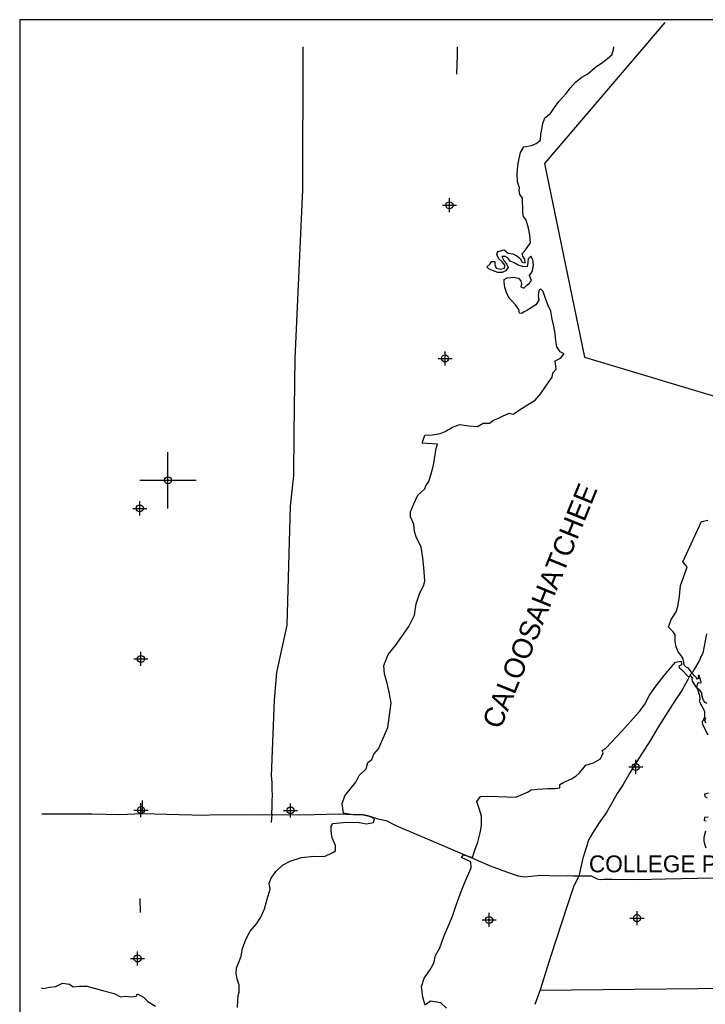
# Model space of a CAD drawing. Extents: x 182506 to 278506, y 775750 to 839635.
# Tile 2 of 6: x 182506 to 206896, y 804533 to 839581. Entities that reach past the tile are written whole.
import ezdxf

# ---------------------------------------------------------------- set-up
doc = ezdxf.new("R2010")
doc.units = 0
doc.header["$LTSCALE"] = 2000
doc.header["$PDMODE"] = 34
doc.header["$PDSIZE"] = 250
doc.linetypes.add('DASHED', pattern=[0])
doc.layers.get('0').update_dxf_attribs({"linetype": 'CONTINUOUS'})
for name, color, linetype in [('BORDER', 1, 'CONTINUOUS'), ('CITY', 14, 'DASHED'), ('MAJROADS', 9, 'CONTINUOUS'), ('SEC', 2, 'CONTINUOUS'), ('WATER', 4, 'CONTINUOUS')]:
    doc.layers.add(name, color=color, linetype=linetype)

# ---------------------------------------------------------------- blocks, each defined once
blk = doc.blocks.new('TICK')
at = {"color": 0}
for points in [[(500, 0), (500, 1000)], [(0, 500), (1000, 500)]]:
    blk.add_lwpolyline(points, dxfattribs=at)
blk.add_point((500, 500), dxfattribs=at)

msp = doc.modelspace()

# ---------------------------------------------------------------- linework, layer by layer
at = {"layer": 'BORDER', "color": 0}
msp.add_lwpolyline([(182506, 776581), (278506, 776581), (278506, 839581), (182506, 839581)], close=True, dxfattribs=at)
at = {"layer": 'CITY', "color": 0}
msp.add_lwpolyline([(205452, 839481), (201178, 834467), (202594, 827570), (207856, 825995)], dxfattribs=at)
at = {"layer": 'MAJROADS', "color": 0}
for points in [[(192575, 838615), (192574, 838459), (192562, 833540), (192290, 827518), (192262, 824854), (192250, 823354), (192133, 822265), (192009, 818026), (191705, 816613), (191645, 816345), (191562, 815357), (191449, 812668), (191449, 812668)], [(198065, 838615), (198069, 838321), (198048, 837642)], [(206934, 817717), (206803, 817031), (206744, 816923), (206718, 816864), (206709, 816822), (206667, 816739), (206506, 816472), (206455, 816372), (206362, 816263), (206268, 816071), (206056, 815704), (205810, 815337), (205234, 814420), (204945, 813936), (204521, 813269), (204207, 812777), (203970, 812359), (203758, 812034), (203376, 811358), (203113, 810975), (202884, 810624), (202800, 810483), (202723, 810324), (202680, 810173), (202534, 809739), (202395, 809095), (202225, 808752), (201977, 808034), (201403, 806261), (201025, 805049), (200837, 804523)], [(191449, 812668), (191476, 812443), (191476, 812326), (191474, 812150), (191490, 811991), (191480, 811756), (191471, 811664), (191470, 811522), (191468, 811354)], [(186863, 811782), (186868, 811329)], [(183293, 811317), (184247, 811316), (185077, 811318), (186065, 811286), (186870, 811321), (188177, 811286), (189090, 811263), (189425, 811294), (190799, 811275), (192978, 811284), (193874, 811310), (194385, 811290), (194729, 811279), (194996, 811218), (195247, 811133), (195540, 811072), (195882, 810902), (197728, 810117), (198530, 809776), (199248, 809460), (199958, 809195), (200242, 809101), (200477, 809074), (201030, 809128), (201675, 809107), (201985, 809121), (202195, 809111), (202521, 809109), (202723, 809107), (202831, 809106), (202932, 809055), (203048, 808996), (203157, 808970), (203291, 808985), (203568, 808983), (204473, 808977), (205478, 808994), (207179, 809032)], [(191466, 811010), (191485, 811287)], [(191485, 811287), (191468, 811354)], [(186780, 808305), (186793, 807802)], [(241841, 805295), (240009, 805329), (237589, 805350), (236951, 805352), (232941, 805273), (231572, 805261), (230197, 805229), (229811, 805189), (228932, 805096), (228592, 805056), (228320, 805043), (227887, 805077), (227238, 805166), (226967, 805208), (225526, 805241), (221175, 805179), (220681, 805144), (220295, 805132), (220103, 805112), (219301, 805119), (218736, 805134), (214975, 805123), (209970, 805116), (201018, 805030)]]:
    msp.add_lwpolyline(points, dxfattribs=at)
at = {"layer": 'SEC', "color": 0}
for p in [(197795, 832974), (197639, 827522), (186779, 822187), (186817, 816826), (204421, 812980), (186821, 811448), (192140, 811436), (199205, 807537), (204467, 807601), (186699, 806164)]:
    msp.add_point(p, dxfattribs=at)
at = {"layer": 'WATER', "color": 0}
for points in [[(190255, 804425), (190265, 804651), (190275, 804844), (190309, 804969), (190311, 805212), (190245, 805439), (190205, 805632), (190215, 805833), (190291, 806000), (190385, 806242), (190429, 806518), (190556, 806844), (190701, 807136), (190937, 807411), (191098, 807653), (191209, 807929), (191312, 808271), (191415, 808631), (191382, 808840), (191451, 809024), (191620, 809258), (191856, 809482), (192133, 809623), (192536, 809754), (192964, 809810), (193349, 809799), (193626, 809923), (193736, 809997), (193737, 810182), (193621, 810459), (193590, 810694), (193582, 810869), (193650, 810970), (194145, 811016), (194588, 811005), (194839, 810953), (195091, 811002), (195125, 811135), (194933, 811229), (194682, 811289), (194347, 811283), (194021, 811336), (193981, 811679), (194067, 811955), (194261, 812188), (194464, 812438), (194583, 812672), (194827, 812913), (194896, 813139), (195031, 813247), (195107, 813431), (195268, 813631), (195438, 814006), (195600, 814391), (195661, 814826), (195723, 815261), (195650, 815638), (195577, 815966), (195487, 816293), (195455, 816595), (195617, 816987), (195871, 817304), (196099, 817629), (196353, 817979), (196548, 818380), (196609, 818790), (196746, 819174), (196882, 819450), (196916, 819609), (196886, 820086), (196847, 820430), (196790, 820807), (196609, 821177), (196551, 821362), (196528, 821622), (196404, 821882), (196414, 822066), (196524, 822342), (196669, 822651), (196922, 822876), (196956, 822993), (197066, 823143), (197143, 823410), (197229, 823728), (197282, 824104), (197317, 824322), (197368, 824472), (196824, 824510), (196918, 824794), (197194, 824800), (197463, 824849), (197647, 824923), (197908, 825072), (198160, 825171), (198478, 825127), (198646, 825109), (198788, 825099), (198990, 825215), (199216, 825214), (199367, 825330), (199535, 825396), (199678, 825470), (199922, 825578), (200064, 825535), (200249, 825668), (200510, 825833), (200846, 826032), (201041, 826274), (201218, 826541), (201447, 826857), (201473, 827008), (201591, 827141), (201560, 827443), (201744, 827534), (201871, 827692), (201729, 827760), (201613, 827937), (201573, 828155), (201558, 828415), (201509, 828675), (201444, 828926), (201404, 829203), (201305, 829405), (201206, 829657), (201124, 829909), (201032, 830001), (200973, 829943), (200955, 829759), (200971, 829600), (200869, 829433), (200701, 829325), (200575, 829242), (200457, 829184), (200373, 829118), (200289, 829135), (200265, 829261), (200149, 829429), (200024, 829564), (199916, 829665), (199825, 829867), (199759, 830052), (199736, 830236), (199745, 830328), (199845, 830395), (200080, 830410), (200247, 830384), (200339, 830291), (200355, 830182), (200338, 830073), (200438, 830030), (200539, 830122), (200640, 830205), (200708, 830297), (200642, 830473), (200752, 830631), (200787, 830849), (200763, 831033), (200688, 831168), (200596, 831068), (200586, 830934), (200560, 830784), (200393, 830793), (200242, 830844), (200092, 830929), (199958, 830989), (199867, 831106), (199775, 831157), (199658, 831150), (199741, 830990), (199824, 830889), (199881, 830763), (199788, 830638), (199671, 830580), (199512, 830581), (199386, 830632), (199261, 830675), (199203, 830701), (199128, 830785), (199229, 830876), (199297, 830968), (199405, 830976), (199405, 830850), (199462, 830732), (199613, 830706), (199747, 830739), (199765, 830839), (199665, 830965), (199557, 831067), (199482, 831218), (199517, 831335), (199743, 831384), (199885, 831274), (200044, 831248), (200194, 831171), (200311, 831078), (200385, 830944), (200486, 830926), (200478, 831052), (200404, 831162), (200387, 831254), (200472, 831354), (200556, 831470), (200675, 831637), (200651, 831905), (200611, 832157), (200521, 832442), (200422, 832602), (200406, 832753), (200392, 833239), (200293, 833357), (200277, 833516), (200286, 833591), (200220, 833810), (200205, 834069), (200224, 834396), (200276, 834639), (200320, 834856), (200438, 835056), (200715, 835105), (200874, 835171), (201034, 835287), (201044, 835505), (201079, 835689), (201114, 835889), (201182, 836090), (201384, 836239), (201537, 836456), (201680, 836665), (201950, 836948), (202086, 837148), (202280, 837356), (202507, 837530), (202717, 837654), (202995, 837887), (203248, 838070), (203416, 838203), (203576, 838335), (203628, 838503), (203644, 838615)], [(206964, 815240), (206887, 815279), (206837, 815342), (206813, 815417), (206784, 815497), (206767, 815556), (206788, 815598), (206707, 815709), (206598, 815811), (206613, 815909), (206625, 815962), (206669, 815982), (206735, 815980), (206763, 815982), (206741, 816038), (206677, 816235), (206642, 816237), (206647, 816204), (206649, 816163), (206656, 816126), (206618, 816110), (206583, 816154), (206511, 816223), (206448, 816295), (206356, 816417), (206290, 816515), (206211, 816532), (206154, 816593), (206130, 816680), (206108, 816825), (206042, 816947), (205929, 817076), (205855, 817261), (205823, 817445), (205824, 817680), (205749, 817797), (205591, 817957), (205685, 818225), (205862, 818500), (205913, 818692), (205974, 819060), (206010, 819445), (206137, 819763), (206256, 820106), (206098, 820282), (206759, 821719), (206985, 821768)], [(197695, 804394), (197487, 804580), (197119, 804649), (196925, 804507), (196851, 804792), (196795, 805170), (196889, 805462), (197100, 805754), (197243, 805996), (197295, 806272), (197447, 806548), (197592, 806949), (197736, 807283), (197897, 807667), (198042, 808093), (198212, 808553), (198331, 808845), (198450, 809113), (198568, 809388), (198553, 809606), (198219, 809759), (198295, 809859), (198612, 809756), (198681, 809982), (198808, 810300), (198894, 810684), (198929, 810927), (198930, 811228), (198856, 811505), (198766, 811757), (198901, 811924), (199152, 811939), (199529, 811928), (200157, 811908), (200568, 812090), (200702, 812173), (200928, 812189), (201280, 812220), (201557, 812210), (201724, 812234), (201717, 812360), (201859, 812443), (202136, 812559), (202288, 812650), (202422, 812767), (202650, 813042), (202918, 813132), (203162, 813265), (203264, 813490), (203230, 813566), (203365, 813666), (203921, 814257), (204544, 814949), (204730, 815190), (204908, 815533), (205102, 815808), (205431, 816233), (205835, 816717), (206028, 816749), (206040, 816724), (206053, 816658), (206054, 816619), (205960, 816566), (205967, 816527), (206050, 816453), (206295, 816194), (206356, 816238), (206439, 816144), (206420, 816101), (206427, 816037), (206556, 815831), (206615, 815750), (206690, 815521), (206702, 815392), (206673, 815322), (206871, 814967), (206865, 814755), (206785, 814572), (206798, 814502), (206818, 814445), (206992, 814123)], [(206918, 814546), (206883, 814633), (206918, 814736)], [(206998, 812051), (206865, 812007), (206874, 811931), (206964, 811881)], [(207001, 811200), (206868, 811186), (206860, 811081), (206929, 811068)], [(206909, 810697), (206846, 810466), (206847, 810343), (206875, 810213), (206911, 810106)], [(183272, 805114), (183349, 805092), (183567, 805140), (183794, 805164), (184029, 805280), (184280, 805253), (184405, 805160), (184631, 805184), (184900, 805182), (185150, 805105), (185451, 805027), (185869, 804916), (186095, 804797), (186296, 804821), (186455, 804803), (186648, 804818), (186699, 804902), (186916, 804791), (187065, 804631), (187332, 804462)]]:
    msp.add_lwpolyline(points, dxfattribs=at)

# ---------------------------------------------------------------- block references
at = {"color": 0, "xscale": 2, "yscale": 2, "zscale": 2}
msp.add_blockref('TICK', (186779, 822187), dxfattribs=at)
msp.add_blockref('TICK', (186779, 822187), dxfattribs=at)

# ---------------------------------------------------------------- texts
at = {"layer": 'MAJROADS', "color": 0}
msp.add_text('COLLEGE PKWY', height=600, dxfattribs=at).set_placement((202757, 809232))
at = {"layer": 'WATER', "color": 0}
msp.add_text('CALOOSAHATCHEE', height=720, rotation=68, dxfattribs=at).set_placement((199607, 814289))

doc.saveas('drawing.dxf')
